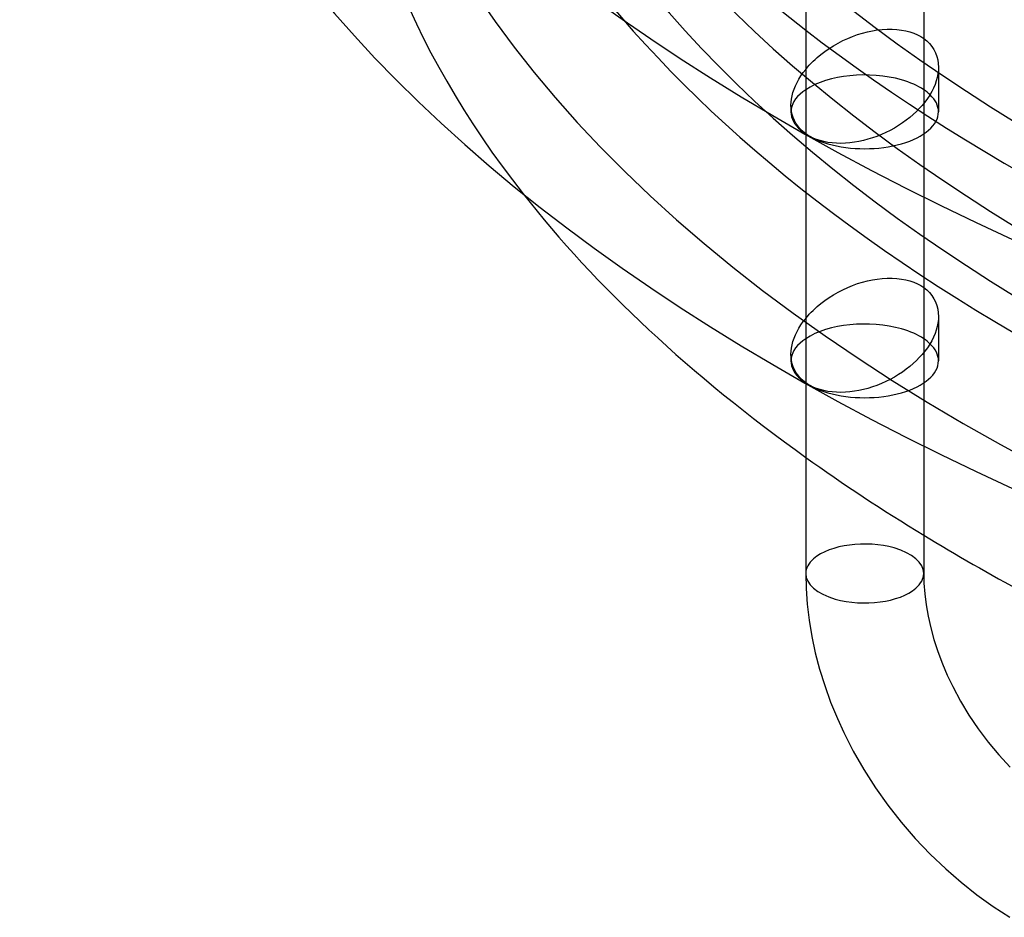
# Model space of a CAD drawing. Header units: millimetres. Extents: x -234 to 234, y -273 to 83.
# Tile 1 of 5: x -194 to -128, y -216 to -155. Entities that reach past the tile are written whole.
import ezdxf

# ---------------------------------------------------------------- set-up
doc = ezdxf.new("R2010")
doc.units = ezdxf.units.MM
doc.layers.add('HIDDEN', color=7, linetype='Continuous')
doc.layers.add('THICK', color=7, linetype='Continuous')

msp = doc.modelspace()

# ---------------------------------------------------------------- linework, layer by layer
at = {"layer": 'HIDDEN'}
for p, q in [((-136.948, -155.57), (-136.619, -155.5)), ((-136.619, -155.5), (-136.286, -155.446)), ((-136.286, -155.446), (-135.95, -155.409)), ((-135.95, -155.409), (-135.613, -155.39)), ((-135.613, -155.39), (-135.28, -155.389)), ((-135.28, -155.389), (-134.954, -155.409)), ((-134.954, -155.409), (-134.638, -155.449)), ((-134.638, -155.449), (-134.347, -155.505)), ((-134.347, -155.505), (-134.07, -155.579)), ((-138.942, -156.338), (-138.621, -156.172)), ((-138.621, -156.172), (-138.291, -156.019)), ((-138.291, -156.019), (-137.957, -155.882)), ((-137.957, -155.882), (-137.62, -155.761)), ((-137.62, -155.761), (-137.283, -155.657)), ((-137.283, -155.657), (-136.948, -155.57)), ((-134.07, -155.579), (-133.81, -155.669)), ((-133.81, -155.669), (-133.568, -155.775)), ((-133.568, -155.775), (-133.346, -155.894)), ((-133.346, -155.894), (-133.138, -156.03)), ((-139.838, -156.904), (-139.553, -156.706)), ((-139.553, -156.706), (-139.253, -156.516)), ((-139.253, -156.516), (-138.942, -156.338)), ((-140.634, -157.573), (-140.498, -157.444)), ((-140.498, -157.444), (-140.359, -157.32)), ((-140.359, -157.32), (-140.107, -157.109)), ((-140.107, -157.109), (-139.838, -156.904)), ((-141.138, -158.122), (-141.019, -157.98)), ((-141.019, -157.98), (-140.895, -157.841)), ((-140.895, -157.841), (-140.766, -157.705)), ((-140.766, -157.705), (-140.634, -157.573)), ((-132.138, -157.972), (-132.138, -160.998)), ((-142.138, -160.559), (-142.138, -160.998)), ((-133.138, -160.434), (-133.138, -166.774)), ((-141.138, -162.481), (-141.138, -162.533)), ((-138.291, -172.907), (-137.957, -172.77)), ((-137.957, -172.77), (-137.62, -172.649)), ((-137.62, -172.649), (-137.283, -172.545)), ((-137.283, -172.545), (-136.948, -172.457)), ((-136.948, -172.457), (-136.619, -172.388)), ((-136.619, -172.388), (-136.286, -172.334)), ((-136.286, -172.334), (-135.95, -172.296)), ((-135.95, -172.296), (-135.613, -172.277)), ((-135.613, -172.277), (-135.28, -172.277)), ((-135.28, -172.277), (-134.954, -172.296)), ((-134.954, -172.296), (-134.638, -172.336)), ((-134.638, -172.336), (-134.347, -172.392)), ((-134.347, -172.392), (-134.07, -172.466)), ((-134.07, -172.466), (-133.81, -172.557)), ((-133.81, -172.557), (-133.568, -172.663)), ((-133.568, -172.663), (-133.346, -172.782)), ((-133.346, -172.782), (-133.138, -172.917)), ((-139.553, -173.593), (-139.253, -173.404)), ((-139.253, -173.404), (-138.942, -173.225)), ((-138.942, -173.225), (-138.621, -173.059)), ((-138.621, -173.059), (-138.291, -172.907)), ((-140.359, -174.207), (-140.107, -173.997)), ((-140.107, -173.997), (-139.838, -173.791)), ((-139.838, -173.791), (-139.553, -173.593)), ((-141.019, -174.868), (-140.895, -174.729)), ((-140.895, -174.729), (-140.766, -174.593)), ((-140.766, -174.593), (-140.634, -174.46)), ((-140.634, -174.46), (-140.498, -174.332)), ((-140.498, -174.332), (-140.359, -174.207)), ((-132.138, -174.859), (-132.138, -177.885)), ((-141.138, -175.01), (-141.019, -174.868)), ((-142.138, -177.447), (-142.138, -177.885)), ((-133.138, -177.321), (-133.138, -183.661)), ((-141.138, -179.369), (-141.138, -179.42))]:
    msp.add_line(p, q, dxfattribs=at)
for centre, major_axis, start_param, end_param in [((0, -92.881), (168.1, 0), 1.047198, 4.18879), ((0, -109.769), (168.1, 0), 1.047198, 4.18879), ((0, -121.59), (167.2, 0), -0.523599, 2.617994), ((0, -121.59), (167.2, 0), 2.617994, 4.18879), ((0, -125.92), (-172.2, 0), -0.523599, 0.867663), ((0, -92.881), (164, 0), 3.141591, 4.18879), ((0, -99.983), (-164, 0), -0.000001, 1.047198), ((0, -109.769), (164, 0), 3.141591, 4.18879), ((0, -116.87), (-164, 0), -0.000001, 1.047198), ((0, -121.59), (-164, 0), -0.000001, 1.047198), ((0, -135.1), (-172.2, 0), 0.000002, 0.374027), ((-137.138, -160.998), (5, 0), 1.047198, 2.49809), ((-137.138, -160.998), (5, 0), 0.643501, 1.047198), ((-137.138, -160.998), (5, 0), 0.000031, 0.484729), ((-137.138, -160.998), (5, 0), 3.069406, 3.141624), ((-137.138, -160.998), (5, 0), -3.141561, -2.094395), ((-137.138, -160.998), (5, 0), -2.094395, 0.000031), ((-137.138, -177.885), (5, 0), 1.047198, 2.49809), ((-137.138, -177.885), (5, 0), 0.643501, 1.047198), ((-137.138, -177.885), (5, 0), 0.000031, 0.484729), ((-137.138, -177.885), (5, 0), 3.069406, 3.141624), ((-137.138, -177.885), (5, 0), -3.141561, -2.094395), ((-137.138, -177.885), (5, 0), -2.094395, 0.000031), ((0, -135.1), (-172.2, 0), 0.610055, 0.686989), ((-137.138, -192.304), (-4, 0), -2.094395, -0.523599), ((-137.138, -192.304), (-4, 0), 3.141553, 4.18879), ((-137.138, -192.304), (-4, 0), -0.523599, -0.000039)]:
    msp.add_ellipse(centre, major_axis=major_axis, ratio=0.5, start_param=start_param, end_param=end_param, dxfattribs=at)
at = {"layer": 'THICK'}
for p, q in [((-141.138, -145.645), (-141.138, -162.481)), ((-133.138, -149.886), (-133.138, -160.434)), ((-133.138, -156.03), (-132.933, -156.192)), ((-132.933, -156.192), (-132.749, -156.372)), ((-132.749, -156.372), (-132.586, -156.569)), ((-132.586, -156.569), (-132.447, -156.78)), ((-132.447, -156.78), (-132.334, -157.005)), ((-132.334, -157.005), (-132.246, -157.239)), ((-132.246, -157.239), (-132.185, -157.482)), ((-132.185, -157.482), (-132.149, -157.729)), ((-141.306, -158.339), (-141.138, -158.122)), ((-132.149, -157.729), (-132.138, -157.979)), ((-132.138, -157.979), (-132.148, -158.202)), ((-141.726, -159.01), (-141.601, -158.784)), ((-141.601, -158.784), (-141.46, -158.56)), ((-141.46, -158.56), (-141.306, -158.339)), ((-132.222, -158.666), (-132.288, -158.905)), ((-132.176, -158.431), (-132.222, -158.666)), ((-132.148, -158.202), (-132.176, -158.431)), ((-142.003, -159.689), (-141.928, -159.464)), ((-141.928, -159.464), (-141.835, -159.237)), ((-141.835, -159.237), (-141.726, -159.01)), ((-132.476, -159.388), (-132.598, -159.63)), ((-132.373, -159.146), (-132.476, -159.388)), ((-132.288, -158.905), (-132.373, -159.146)), ((-142.129, -160.341), (-142.104, -160.129)), ((-142.104, -160.129), (-142.062, -159.911)), ((-142.062, -159.911), (-142.003, -159.689)), ((-132.891, -160.105), (-133.06, -160.335)), ((-132.736, -159.869), (-132.891, -160.105)), ((-132.598, -159.63), (-132.736, -159.869)), ((-142.138, -160.553), (-142.129, -160.341)), ((-142.129, -160.768), (-142.138, -160.553)), ((-142.103, -160.98), (-142.129, -160.768)), ((-133.437, -160.776), (-133.64, -160.983)), ((-133.243, -160.559), (-133.437, -160.776)), ((-133.06, -160.335), (-133.243, -160.559)), ((-142.057, -161.189), (-142.103, -160.98)), ((-141.992, -161.392), (-142.057, -161.189)), ((-141.908, -161.589), (-141.992, -161.392)), ((-134.082, -161.377), (-134.324, -161.568)), ((-133.853, -161.182), (-134.082, -161.377)), ((-133.64, -160.983), (-133.853, -161.182)), ((-141.804, -161.777), (-141.908, -161.589)), ((-141.683, -161.955), (-141.804, -161.777)), ((-141.544, -162.123), (-141.683, -161.955)), ((-141.388, -162.279), (-141.544, -162.123)), ((-135.126, -162.099), (-135.414, -162.257)), ((-134.848, -161.93), (-135.126, -162.099)), ((-134.58, -161.753), (-134.848, -161.93)), ((-134.324, -161.568), (-134.58, -161.753)), ((-141.217, -162.423), (-141.388, -162.279)), ((-141.033, -162.553), (-141.217, -162.423)), ((-141.138, -162.533), (-141.138, -179.369)), ((-140.837, -162.669), (-141.033, -162.553)), ((-140.626, -162.774), (-140.837, -162.669)), ((-140.4, -162.867), (-140.626, -162.774)), ((-136.618, -162.768), (-136.923, -162.862)), ((-136.312, -162.66), (-136.618, -162.768)), ((-136.008, -162.538), (-136.312, -162.66)), ((-135.708, -162.403), (-136.008, -162.538)), ((-135.414, -162.257), (-135.708, -162.403)), ((-140.159, -162.948), (-140.4, -162.867)), ((-139.904, -163.014), (-140.159, -162.948)), ((-139.638, -163.067), (-139.904, -163.014)), ((-139.351, -163.106), (-139.638, -163.067)), ((-139.056, -163.128), (-139.351, -163.106)), ((-138.754, -163.134), (-139.056, -163.128)), ((-138.447, -163.125), (-138.754, -163.134)), ((-138.139, -163.1), (-138.447, -163.125)), ((-137.831, -163.06), (-138.139, -163.1)), ((-137.527, -163.007), (-137.831, -163.06)), ((-137.226, -162.941), (-137.527, -163.007)), ((-136.923, -162.862), (-137.226, -162.941)), ((-133.138, -166.774), (-133.138, -177.321)), ((-133.138, -172.917), (-132.933, -173.079)), ((-132.933, -173.079), (-132.749, -173.26)), ((-132.749, -173.26), (-132.586, -173.456)), ((-132.586, -173.456), (-132.447, -173.668)), ((-132.447, -173.668), (-132.334, -173.892)), ((-132.334, -173.892), (-132.246, -174.127)), ((-132.246, -174.127), (-132.185, -174.369)), ((-132.185, -174.369), (-132.149, -174.617)), ((-132.149, -174.617), (-132.138, -174.866)), ((-132.138, -174.866), (-132.148, -175.089)), ((-141.601, -175.671), (-141.46, -175.447)), ((-141.46, -175.447), (-141.306, -175.226)), ((-141.306, -175.226), (-141.138, -175.01)), ((-132.176, -175.319), (-132.222, -175.554)), ((-132.148, -175.089), (-132.176, -175.319)), ((-141.928, -176.351), (-141.835, -176.124)), ((-141.835, -176.124), (-141.726, -175.897)), ((-141.726, -175.897), (-141.601, -175.671)), ((-132.373, -176.034), (-132.476, -176.276)), ((-132.288, -175.793), (-132.373, -176.034)), ((-132.222, -175.554), (-132.288, -175.793)), ((-142.104, -177.016), (-142.062, -176.798)), ((-142.062, -176.798), (-142.003, -176.576)), ((-142.003, -176.576), (-141.928, -176.351)), ((-132.736, -176.756), (-132.891, -176.992)), ((-132.598, -176.517), (-132.736, -176.756)), ((-132.476, -176.276), (-132.598, -176.517)), ((-142.138, -177.44), (-142.129, -177.229)), ((-142.129, -177.655), (-142.138, -177.44)), ((-142.129, -177.229), (-142.104, -177.016)), ((-133.243, -177.447), (-133.437, -177.663)), ((-133.06, -177.223), (-133.243, -177.447)), ((-132.891, -176.992), (-133.06, -177.223)), ((-142.103, -177.868), (-142.129, -177.655)), ((-142.057, -178.076), (-142.103, -177.868)), ((-141.992, -178.28), (-142.057, -178.076)), ((-133.853, -178.069), (-134.082, -178.265)), ((-133.64, -177.87), (-133.853, -178.069)), ((-133.437, -177.663), (-133.64, -177.87)), ((-141.908, -178.476), (-141.992, -178.28)), ((-141.804, -178.664), (-141.908, -178.476)), ((-141.683, -178.843), (-141.804, -178.664)), ((-141.544, -179.011), (-141.683, -178.843)), ((-134.848, -178.818), (-135.126, -178.986)), ((-134.58, -178.641), (-134.848, -178.818)), ((-134.324, -178.456), (-134.58, -178.641)), ((-134.082, -178.265), (-134.324, -178.456)), ((-141.388, -179.167), (-141.544, -179.011)), ((-141.217, -179.31), (-141.388, -179.167)), ((-141.033, -179.441), (-141.217, -179.31)), ((-141.138, -179.42), (-141.138, -192.304)), ((-140.837, -179.557), (-141.033, -179.441)), ((-136.008, -179.425), (-136.312, -179.547)), ((-135.708, -179.291), (-136.008, -179.425)), ((-135.414, -179.144), (-135.708, -179.291)), ((-135.126, -178.986), (-135.414, -179.144)), ((-140.626, -179.662), (-140.837, -179.557)), ((-140.4, -179.755), (-140.626, -179.662)), ((-140.159, -179.835), (-140.4, -179.755)), ((-139.904, -179.902), (-140.159, -179.835)), ((-139.638, -179.954), (-139.904, -179.902)), ((-139.351, -179.993), (-139.638, -179.954)), ((-139.056, -180.016), (-139.351, -179.993)), ((-138.754, -180.022), (-139.056, -180.016)), ((-138.447, -180.013), (-138.754, -180.022)), ((-138.139, -179.988), (-138.447, -180.013)), ((-137.831, -179.948), (-138.139, -179.988)), ((-137.527, -179.895), (-137.831, -179.948)), ((-137.226, -179.829), (-137.527, -179.895)), ((-136.923, -179.749), (-137.226, -179.829)), ((-136.618, -179.655), (-136.923, -179.749)), ((-136.312, -179.547), (-136.618, -179.655)), ((-133.138, -183.661), (-133.138, -192.304)), ((-141.138, -192.304), (-141.114, -193.313)), ((-133.138, -192.304), (-133.122, -192.968)), ((-141.114, -193.313), (-141.039, -194.383)), ((-133.122, -192.968), (-133.069, -193.687)), ((-133.069, -193.687), (-132.977, -194.431)), ((-141.039, -194.383), (-140.91, -195.47)), ((-132.977, -194.431), (-132.844, -195.197)), ((-140.91, -195.47), (-140.727, -196.569)), ((-132.844, -195.197), (-132.668, -195.982)), ((-132.668, -195.982), (-132.45, -196.783)), ((-140.727, -196.569), (-140.489, -197.677)), ((-132.45, -196.783), (-132.186, -197.597)), ((-140.489, -197.677), (-140.197, -198.792)), ((-132.186, -197.597), (-131.875, -198.426)), ((-140.197, -198.792), (-139.85, -199.909)), ((-131.875, -198.426), (-131.545, -199.2)), ((-131.545, -199.2), (-131.173, -199.977)), ((-139.85, -199.909), (-139.449, -201.025)), ((-131.173, -199.977), (-130.644, -200.966)), ((-139.449, -201.025), (-138.995, -202.134)), ((-130.644, -200.966), (-130.073, -201.909)), ((-138.995, -202.134), (-138.563, -203.08)), ((-130.073, -201.909), (-129.449, -202.832)), ((-129.449, -202.832), (-128.774, -203.73)), ((-138.563, -203.08), (-137.912, -204.355)), ((-128.774, -203.73), (-128.053, -204.597)), ((-137.912, -204.355), (-137.196, -205.604)), ((-128.053, -204.597), (-127.29, -205.426)), ((-137.196, -205.604), (-136.414, -206.827)), ((-136.414, -206.827), (-135.57, -208.016)), ((-135.57, -208.016), (-134.667, -209.167)), ((-134.667, -209.167), (-133.709, -210.275)), ((-133.709, -210.275), (-132.7, -211.334)), ((-132.7, -211.334), (-131.646, -212.34)), ((-131.646, -212.34), (-130.605, -213.244)), ((-130.605, -213.244), (-129.531, -214.094)), ((-129.531, -214.094), (-128.428, -214.886)), ((-128.428, -214.886), (-127.3, -215.618))]:
    msp.add_line(p, q, dxfattribs=at)
for centre, major_axis, start_param, end_param in [((0, -83.095), (188.6, 0), 3.053461, 4.18879), ((0, -99.983), (188.6, 0), 3.051931, 4.18879), ((0, -116.87), (188.6, 0), 3.051931, 4.18879), ((-137.138, -160.998), (5, 0), 2.49809, 3.069406), ((-137.138, -160.998), (5, 0), 0.484729, 0.643501), ((0, -135.1), (-172.2, 0), 0.374027, 0.610055), ((-137.138, -177.885), (5, 0), 2.49809, 3.069406), ((-137.138, -177.885), (5, 0), 0.484729, 0.643501), ((0, -135.1), (-172.2, 0), 0.686989, 0.807496), ((-137.138, -192.304), (-4, 0), -0.000039, 1.047198), ((-137.138, -192.304), (-4, 0), 2.617994, 3.141553), ((-137.138, -192.304), (-4, 0), 1.047198, 2.617994)]:
    msp.add_ellipse(centre, major_axis=major_axis, ratio=0.5, start_param=start_param, end_param=end_param, dxfattribs=at)

doc.saveas('drawing.dxf')
